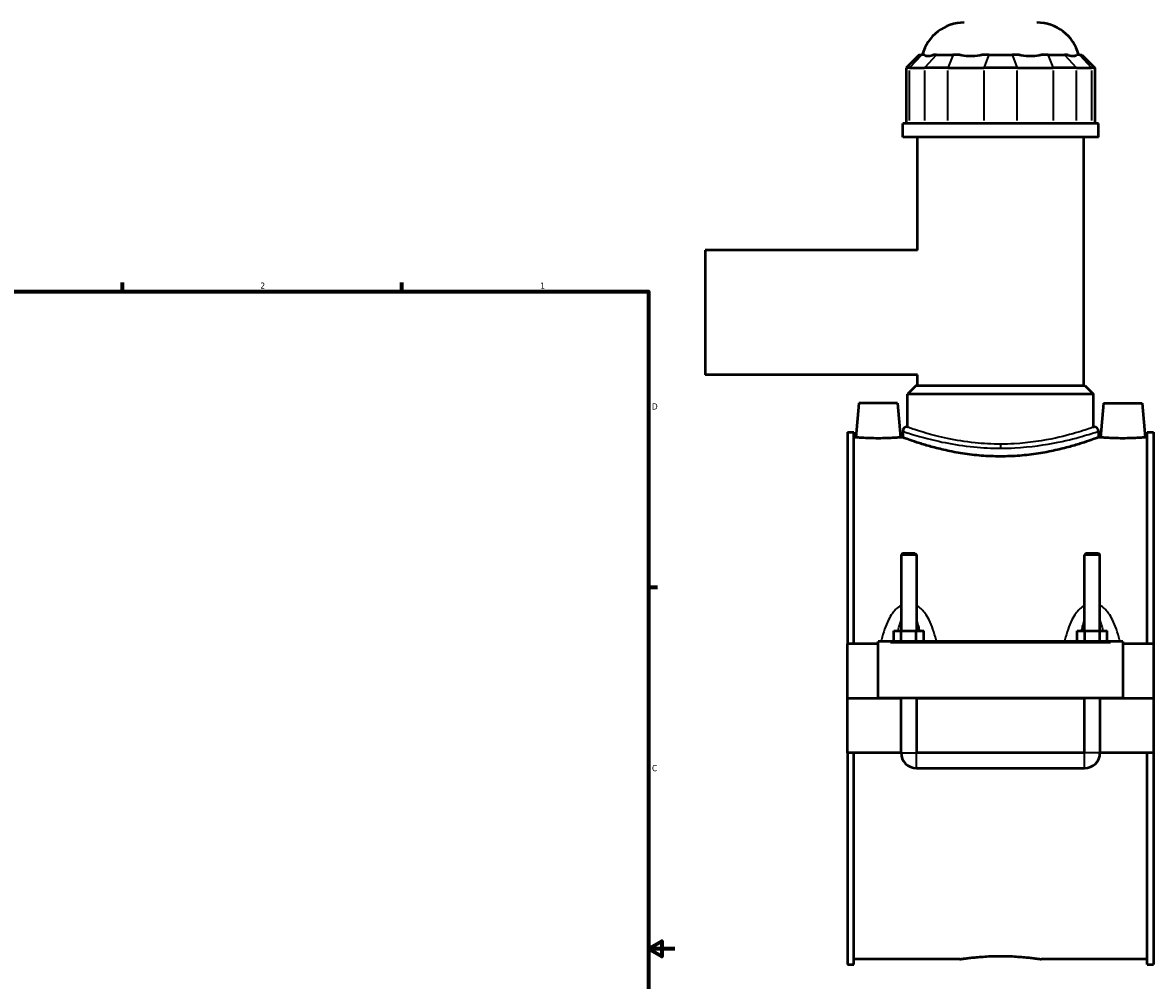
# Model space of a CAD drawing. Header units: inches. Extents: x -1.5 to 49.5, y -2 to 48.7.
# Tile 7 of 8: x 24 to 41.2, y 10.5 to 25.1. Entities that reach past the tile are written whole.
import ezdxf

# ---------------------------------------------------------------- set-up
doc = ezdxf.new("R2010")
doc.units = ezdxf.units.IN
doc.header["$MEASUREMENT"] = 0
for name, color, linetype, lineweight in [('Border (ANSI)', 7, 'Continuous', 70), ('Visible (ANSI)', 7, 'Continuous', 50), ('Visible Narrow (ANSI)', 7, 'Continuous', 35)]:
    doc.layers.add(name, color=color, linetype=linetype, lineweight=lineweight)
doc.styles.add('Note Text (ANSI)', font='tahoma.ttf')

# ---------------------------------------------------------------- blocks, each defined once
blk = doc.blocks.new('Borders Default Border')
at = {"layer": 'Border (ANSI)'}
for p, q in [((25.5, 21), (25.5, 21.134)), ((29.75, 21), (29.75, 21.134)), ((33.5, 16.5), (33.634, 16.5))]:
    blk.add_line(p, q, dxfattribs=at)
at = {"layer": 'Border (ANSI)', "flags": 128}
for points in [[(0.5, 1), (0.5, 21), (33.5, 21), (33.5, 1), (0.5, 1)], [(33.9, 11), (33.5, 11), (33.7, 11.115), (33.7, 10.885), (33.5, 11)]]:
    blk.add_lwpolyline(points, dxfattribs=at)
at = {"layer": 'Border (ANSI)', "color": 5, "true_color": 0x0000ff, "char_height": 0.0945, "attachment_point": 7, "style": 'Note Text (ANSI)'}
for s, insert in [('2', (27.596, 21.04)), ('1', (31.854, 21.04)), ('D', (33.553, 19.203)), ('C', (33.552, 13.701))]:
    blk.add_mtext(s, dxfattribs=dict(at, insert=insert))

msp = doc.modelspace()

# ---------------------------------------------------------------- linework, layer by layer
at = {"layer": 'Visible (ANSI)'}
for p, q in [((37.618, 24.6), (37.419, 24.402)), ((37.618, 24.6), (37.653, 24.6)), ((37.696, 24.6), (37.653, 24.6)), ((37.879, 24.6), (37.836, 24.6)), ((37.879, 24.6), (38.13, 24.6)), ((38.234, 24.6), (38.13, 24.6)), ((38.676, 24.6), (38.571, 24.6)), ((38.676, 24.6), (39.03, 24.6)), ((39.135, 24.6), (39.03, 24.6)), ((39.576, 24.6), (39.472, 24.6)), ((39.576, 24.6), (39.827, 24.6)), ((39.87, 24.6), (39.827, 24.6)), ((40.053, 24.6), (40.01, 24.6)), ((40.053, 24.6), (40.088, 24.6)), ((40.088, 24.6), (40.287, 24.402)), ((37.47, 24.402), (37.419, 24.402)), ((37.419, 24.402), (37.419, 23.555)), ((37.47, 24.402), (37.696, 24.402)), ((38.054, 24.402), (37.696, 24.402)), ((38.054, 24.402), (38.6, 24.402)), ((39.106, 24.402), (38.6, 24.402)), ((39.106, 24.402), (39.652, 24.402)), ((40.01, 24.402), (39.652, 24.402)), ((40.01, 24.402), (40.236, 24.402)), ((40.287, 24.402), (40.236, 24.402)), ((40.287, 24.402), (40.287, 23.555)), ((40.341, 23.555), (37.365, 23.555)), ((37.365, 23.346), (37.365, 23.555)), ((40.341, 23.346), (40.341, 23.555)), ((40.341, 23.346), (37.365, 23.346)), ((37.588, 21.625), (37.588, 23.346)), ((40.118, 19.57), (40.118, 23.346)), ((34.363, 21.625), (34.363, 19.731)), ((37.588, 21.625), (34.363, 21.625)), ((37.588, 19.731), (34.363, 19.731)), ((37.588, 19.57), (37.588, 19.731)), ((37.571, 19.57), (37.439, 19.438)), ((40.267, 19.438), (37.439, 19.438)), ((37.439, 18.938), (37.439, 19.438)), ((37.571, 19.57), (40.134, 19.57)), ((40.134, 19.57), (40.267, 19.438)), ((40.267, 18.938), (40.267, 19.438)), ((36.698, 19.299), (36.652, 18.78)), ((37.288, 19.299), (36.698, 19.299)), ((37.288, 19.299), (37.334, 18.78)), ((40.418, 19.299), (40.372, 18.78)), ((40.418, 19.299), (41.008, 19.299)), ((41.008, 19.299), (41.054, 18.78)), ((37.431, 18.938), (37.439, 18.938)), ((40.267, 18.938), (40.275, 18.938)), ((36.528, 18.859), (36.528, 15.638)), ((36.528, 18.859), (36.621, 18.859)), ((36.621, 15.638), (36.621, 18.859)), ((36.652, 18.78), (36.621, 18.78)), ((37.365, 18.78), (37.334, 18.78)), ((37.365, 18.872), (37.365, 18.78)), ((40.341, 18.872), (40.341, 18.78)), ((40.372, 18.78), (40.341, 18.78)), ((41.085, 18.78), (41.054, 18.78)), ((41.085, 15.638), (41.085, 18.859)), ((41.085, 18.859), (41.178, 18.859)), ((41.178, 18.859), (41.178, 15.638)), ((37.363, 17.018), (37.34, 16.994)), ((37.576, 16.994), (37.34, 16.994)), ((37.34, 16.994), (37.34, 15.835)), ((37.363, 17.018), (37.552, 17.018)), ((37.552, 17.018), (37.576, 16.994)), ((37.576, 16.994), (37.576, 15.835)), ((40.153, 17.018), (40.13, 16.994)), ((40.366, 16.994), (40.13, 16.994)), ((40.13, 15.835), (40.13, 16.994)), ((40.153, 17.018), (40.342, 17.018)), ((40.342, 17.018), (40.366, 16.994)), ((40.366, 15.835), (40.366, 16.994)), ((37.231, 15.677), (37.231, 15.835)), ((37.231, 15.835), (37.344, 15.835)), ((37.344, 15.677), (37.344, 15.835)), ((37.344, 15.835), (37.572, 15.835)), ((37.572, 15.677), (37.572, 15.835)), ((37.572, 15.835), (37.685, 15.835)), ((37.685, 15.677), (37.685, 15.835)), ((40.021, 15.677), (40.021, 15.835)), ((40.021, 15.835), (40.134, 15.835)), ((40.134, 15.677), (40.134, 15.835)), ((40.134, 15.835), (40.362, 15.835)), ((40.362, 15.677), (40.362, 15.835)), ((40.362, 15.835), (40.475, 15.835)), ((40.475, 15.677), (40.475, 15.835)), ((36.993, 15.658), (36.993, 15.677)), ((40.713, 15.677), (36.993, 15.677)), ((36.993, 14.813), (36.993, 15.658)), ((40.713, 15.677), (40.713, 15.658)), ((40.713, 15.658), (40.713, 14.813)), ((36.993, 15.638), (36.528, 15.638)), ((36.528, 14.813), (36.528, 15.638)), ((41.178, 15.638), (40.713, 15.638)), ((41.178, 15.638), (41.178, 14.813)), ((36.528, 14.813), (36.993, 14.813)), ((36.528, 13.984), (36.528, 14.809)), ((37.34, 14.809), (36.528, 14.809)), ((40.713, 14.813), (36.993, 14.813)), ((37.34, 14.813), (37.34, 14.809)), ((37.34, 13.984), (37.34, 14.809)), ((37.576, 14.813), (37.576, 14.809)), ((40.13, 14.809), (37.576, 14.809)), ((37.576, 14.809), (37.576, 13.984)), ((40.13, 14.809), (40.13, 14.813)), ((40.13, 13.984), (40.13, 14.809)), ((40.366, 14.809), (40.366, 14.813)), ((41.178, 14.809), (40.366, 14.809)), ((40.366, 14.809), (40.366, 13.984)), ((40.713, 14.813), (41.178, 14.813)), ((41.178, 14.809), (41.178, 13.984)), ((37.34, 13.984), (36.528, 13.984)), ((36.528, 13.984), (36.528, 10.763)), ((36.621, 10.763), (36.621, 13.984)), ((40.13, 13.984), (37.576, 13.984)), ((41.178, 13.984), (40.366, 13.984)), ((41.085, 10.763), (41.085, 13.984)), ((41.178, 13.984), (41.178, 10.763)), ((37.576, 13.748), (40.13, 13.748)), ((38.236, 10.843), (36.621, 10.843)), ((41.085, 10.843), (39.47, 10.843)), ((36.528, 10.763), (36.621, 10.763)), ((41.085, 10.763), (41.178, 10.763))]:
    msp.add_line(p, q, dxfattribs=at)
for centre, radius, start, end in [((38.301, 24.427), 0.661, 90, 164.7909), ((39.405, 24.427), 0.661, 15.2091, 90), ((37.431, 18.872), 0.0661, 90, 180), ((40.275, 18.872), 0.0661, 0, 90), ((37.576, 13.984), 0.236, 180, 270), ((40.13, 13.984), 0.236, 270, 0)]:
    msp.add_arc(centre, radius, start, end, dxfattribs=at)
for points, knots in [([(37.696, 24.6), (37.698, 24.598), (37.701, 24.596), (37.714, 24.585), (37.73, 24.581), (37.749, 24.581), (37.767, 24.581), (37.79, 24.585), (37.823, 24.596), (37.829, 24.598), (37.836, 24.6)], [-0.4425768, -0.4425768, -0.4425768, -0.4425768, -0.3612, -0.3612, 0, 0, 0, 0.3612, 0.3612, 0.4425768, 0.4425768, 0.4425768, 0.4425768]), ([(38.234, 24.6), (38.243, 24.598), (38.253, 24.596), (38.306, 24.585), (38.352, 24.581), (38.396, 24.581), (38.439, 24.581), (38.489, 24.585), (38.549, 24.596), (38.56, 24.598), (38.571, 24.6)], [-0.4425768, -0.4425768, -0.4425768, -0.4425768, -0.3612, -0.3612, 0, 0, 0, 0.3612, 0.3612, 0.4425768, 0.4425768, 0.4425768, 0.4425768]), ([(39.135, 24.6), (39.146, 24.598), (39.157, 24.596), (39.217, 24.585), (39.267, 24.581), (39.31, 24.581), (39.354, 24.581), (39.4, 24.585), (39.453, 24.596), (39.462, 24.598), (39.472, 24.6)], [-0.4425768, -0.4425768, -0.4425768, -0.4425768, -0.3612, -0.3612, 0, 0, 0, 0.3612, 0.3612, 0.4425768, 0.4425768, 0.4425768, 0.4425768]), ([(39.87, 24.6), (39.876, 24.598), (39.883, 24.596), (39.916, 24.585), (39.939, 24.581), (39.957, 24.581), (39.976, 24.581), (39.992, 24.585), (40.005, 24.596), (40.008, 24.598), (40.01, 24.6)], [-0.4425768, -0.4425768, -0.4425768, -0.4425768, -0.3612, -0.3612, 0, 0, 0, 0.3612, 0.3612, 0.4425768, 0.4425768, 0.4425768, 0.4425768]), ([(36.993, 18.765), (36.95, 18.765), (36.904, 18.766), (36.82, 18.768), (36.782, 18.77), (36.722, 18.774), (36.695, 18.776), (36.661, 18.779), (36.652, 18.78), (36.652, 18.78)], [2.614474, 2.614474, 2.614474, 2.614474, 2.941426, 2.941426, 3.268377, 3.268377, 3.595044, 3.595044, 3.921712, 3.921712, 3.921712, 3.921712]), ([(37.334, 18.78), (37.334, 18.78), (37.325, 18.779), (37.291, 18.776), (37.264, 18.774), (37.204, 18.77), (37.166, 18.768), (37.082, 18.766), (37.036, 18.765), (36.993, 18.765)], [6.536186, 6.536186, 6.536186, 6.536186, 6.862853, 6.862853, 7.189521, 7.189521, 7.516472, 7.516472, 7.843423, 7.843423, 7.843423, 7.843423]), ([(38.853, 18.49), (38.759, 18.49), (38.661, 18.494), (38.468, 18.509), (38.372, 18.52), (38.189, 18.548), (38.102, 18.565), (37.94, 18.601), (37.866, 18.619), (37.735, 18.656), (37.674, 18.674), (37.565, 18.709), (37.517, 18.725), (37.441, 18.751), (37.412, 18.762), (37.374, 18.776), (37.365, 18.78), (37.365, 18.78)], [0, 0, 0, 0, 0.719902, 0.719902, 1.439803, 1.439803, 2.159705, 2.159705, 2.879606, 2.879606, 3.598957, 3.598957, 4.318307, 4.318307, 5.037657, 5.037657, 5.757008, 5.757008, 5.757008, 5.757008]), ([(40.341, 18.78), (40.341, 18.78), (40.332, 18.776), (40.294, 18.762), (40.265, 18.751), (40.189, 18.725), (40.141, 18.709), (40.032, 18.674), (39.971, 18.656), (39.84, 18.619), (39.766, 18.601), (39.604, 18.565), (39.517, 18.548), (39.334, 18.52), (39.238, 18.509), (39.045, 18.494), (38.947, 18.49), (38.853, 18.49)], [17.271023, 17.271023, 17.271023, 17.271023, 17.990374, 17.990374, 18.709724, 18.709724, 19.429074, 19.429074, 20.148425, 20.148425, 20.868326, 20.868326, 21.588228, 21.588228, 22.30813, 22.30813, 23.028031, 23.028031, 23.028031, 23.028031]), ([(40.713, 18.765), (40.67, 18.765), (40.624, 18.766), (40.54, 18.768), (40.502, 18.77), (40.442, 18.774), (40.415, 18.776), (40.381, 18.779), (40.372, 18.78), (40.372, 18.78)], [0, 0, 0, 0, 0.326951, 0.326951, 0.653903, 0.653903, 0.98057, 0.98057, 1.307237, 1.307237, 1.307237, 1.307237]), ([(41.054, 18.78), (41.054, 18.78), (41.045, 18.779), (41.011, 18.776), (40.984, 18.774), (40.924, 18.77), (40.886, 18.768), (40.802, 18.766), (40.756, 18.765), (40.713, 18.765)], [3.921712, 3.921712, 3.921712, 3.921712, 4.248379, 4.248379, 4.575046, 4.575046, 4.901997, 4.901997, 5.228949, 5.228949, 5.228949, 5.228949]), ([(38.236, 10.843), (38.236, 10.843), (38.239, 10.843), (38.255, 10.846), (38.267, 10.847), (38.298, 10.852), (38.318, 10.855), (38.363, 10.86), (38.389, 10.864), (38.444, 10.87), (38.475, 10.873), (38.542, 10.879), (38.579, 10.881), (38.655, 10.886), (38.694, 10.888), (38.774, 10.89), (38.814, 10.891), (38.853, 10.891)], [7.100137, 7.100137, 7.100137, 7.100137, 7.395974, 7.395974, 7.69181, 7.69181, 7.987646, 7.987646, 8.283482, 8.283482, 8.579324, 8.579324, 8.875166, 8.875166, 9.171008, 9.171008, 9.46685, 9.46685, 9.46685, 9.46685]), ([(38.853, 10.891), (38.892, 10.891), (38.932, 10.89), (39.012, 10.888), (39.051, 10.886), (39.127, 10.881), (39.164, 10.879), (39.231, 10.873), (39.262, 10.87), (39.317, 10.864), (39.343, 10.86), (39.388, 10.855), (39.407, 10.852), (39.439, 10.847), (39.451, 10.846), (39.467, 10.843), (39.47, 10.843), (39.47, 10.843)], [0, 0, 0, 0, 0.295842, 0.295842, 0.591684, 0.591684, 0.887526, 0.887526, 1.183368, 1.183368, 1.479204, 1.479204, 1.77504, 1.77504, 2.070876, 2.070876, 2.366712, 2.366712, 2.366712, 2.366712])]:
    msp.add_open_spline(points, degree=3, knots=knots, dxfattribs=at)
at = {"layer": 'Visible Narrow (ANSI)'}
for p, q in [((37.644, 24.59), (37.479, 24.412)), ((37.87, 24.59), (37.705, 24.412)), ((38.126, 24.59), (38.058, 24.412)), ((38.672, 24.59), (38.604, 24.412)), ((39.034, 24.59), (39.102, 24.412)), ((39.58, 24.59), (39.648, 24.412)), ((39.836, 24.59), (40.001, 24.412)), ((40.062, 24.59), (40.227, 24.412)), ((37.47, 23.597), (37.47, 24.359)), ((37.696, 24.359), (37.696, 23.597)), ((38.054, 23.597), (38.054, 24.359)), ((38.6, 24.359), (38.6, 23.597)), ((39.106, 23.597), (39.106, 24.359)), ((39.652, 24.359), (39.652, 23.597)), ((40.01, 23.597), (40.01, 24.359)), ((40.236, 24.359), (40.236, 23.597)), ((38.853, 18.675), (38.853, 18.619)), ((37.179, 15.658), (40.527, 15.658)), ((37.341, 13.984), (37.575, 13.984)), ((37.576, 13.75), (37.576, 13.983)), ((40.13, 13.75), (40.13, 13.983)), ((40.365, 13.984), (40.131, 13.984))]:
    msp.add_line(p, q, dxfattribs=at)
for points, knots in [([(38.853, 18.677), (38.722, 18.677), (38.591, 18.684), (38.316, 18.712), (38.175, 18.736), (37.921, 18.789), (37.808, 18.819), (37.607, 18.878), (37.526, 18.905), (37.447, 18.932), (37.431, 18.938), (37.431, 18.938)], [11.504081, 11.504081, 11.504081, 11.504081, 12.508458, 12.508458, 13.701281, 13.701281, 14.903704, 14.903704, 16.305537, 16.305537, 17.256123, 17.256123, 17.256123, 17.256123]), ([(40.275, 18.938), (40.275, 18.938), (40.269, 18.936), (40.228, 18.922), (40.166, 18.9), (39.976, 18.841), (39.845, 18.803), (39.506, 18.729), (39.288, 18.695), (38.992, 18.679), (38.922, 18.677), (38.853, 18.677)], [28.760193, 28.760193, 28.760193, 28.760193, 29.341538, 29.341538, 30.722246, 30.722246, 32.212701, 32.212701, 33.979954, 33.979954, 34.512244, 34.512244, 34.512244, 34.512244]), ([(37.365, 18.872), (37.365, 18.872), (37.382, 18.866), (37.465, 18.84), (37.549, 18.812), (37.76, 18.755), (37.878, 18.726), (38.144, 18.673), (38.291, 18.65), (38.579, 18.622), (38.716, 18.615), (38.853, 18.615)], [-17.256123, -17.256123, -17.256123, -17.256123, -16.305537, -16.305537, -14.903704, -14.903704, -13.701281, -13.701281, -12.508458, -12.508458, -11.504081, -11.504081, -11.504081, -11.504081]), ([(38.853, 18.615), (38.926, 18.615), (38.998, 18.617), (39.309, 18.633), (39.536, 18.666), (39.891, 18.739), (40.028, 18.776), (40.227, 18.834), (40.292, 18.856), (40.335, 18.87), (40.341, 18.872), (40.341, 18.872)], [-34.512244, -34.512244, -34.512244, -34.512244, -33.979954, -33.979954, -32.212701, -32.212701, -30.722246, -30.722246, -29.341538, -29.341538, -28.760193, -28.760193, -28.760193, -28.760193]), ([(37.34, 16.225), (37.333, 16.221), (37.327, 16.218), (37.298, 16.199), (37.277, 16.181), (37.24, 16.144), (37.224, 16.124), (37.186, 16.072), (37.167, 16.039), (37.126, 15.96), (37.107, 15.913), (37.071, 15.811), (37.056, 15.756), (37.041, 15.692), (37.039, 15.685), (37.037, 15.677)], [-2.361291, -2.361291, -2.361291, -2.361291, -2.303786, -2.303786, -2.099015, -2.099015, -1.908403, -1.908403, -1.622812, -1.622812, -1.251543, -1.251543, -0.835598, -0.835598, -0.781259, -0.781259, -0.781259, -0.781259]), ([(37.879, 15.677), (37.877, 15.685), (37.875, 15.692), (37.86, 15.756), (37.844, 15.811), (37.809, 15.913), (37.79, 15.96), (37.749, 16.039), (37.73, 16.072), (37.692, 16.124), (37.676, 16.144), (37.639, 16.181), (37.618, 16.199), (37.589, 16.218), (37.583, 16.221), (37.576, 16.225)], [-4.568337, -4.568337, -4.568337, -4.568337, -4.513998, -4.513998, -4.098053, -4.098053, -3.726784, -3.726784, -3.441193, -3.441193, -3.250581, -3.250581, -3.04581, -3.04581, -2.988305, -2.988305, -2.988305, -2.988305]), ([(40.13, 16.225), (40.123, 16.221), (40.117, 16.218), (40.088, 16.199), (40.067, 16.181), (40.03, 16.144), (40.014, 16.124), (39.976, 16.072), (39.957, 16.039), (39.916, 15.96), (39.897, 15.913), (39.861, 15.811), (39.846, 15.756), (39.831, 15.692), (39.829, 15.685), (39.827, 15.677)], [-2.36167, -2.36167, -2.36167, -2.36167, -2.304165, -2.304165, -2.099394, -2.099394, -1.908781, -1.908781, -1.623189, -1.623189, -1.251919, -1.251919, -0.83598, -0.83598, -0.781638, -0.781638, -0.781638, -0.781638]), ([(40.669, 15.677), (40.667, 15.685), (40.665, 15.692), (40.65, 15.756), (40.634, 15.811), (40.599, 15.913), (40.58, 15.96), (40.539, 16.039), (40.52, 16.072), (40.482, 16.124), (40.466, 16.144), (40.429, 16.181), (40.408, 16.199), (40.379, 16.218), (40.373, 16.221), (40.366, 16.225)], [-4.568716, -4.568716, -4.568716, -4.568716, -4.514375, -4.514375, -4.098435, -4.098435, -3.727166, -3.727166, -3.441574, -3.441574, -3.250961, -3.250961, -3.04619, -3.04619, -2.988684, -2.988684, -2.988684, -2.988684]), ([(37.296, 15.835), (37.301, 15.859), (37.306, 15.882), (37.32, 15.936), (37.329, 15.966), (37.34, 15.994)], [1.4153044, 1.4153044, 1.4153044, 1.4153044, 1.6228116, 1.6228116, 1.9034282, 1.9034282, 1.9034282, 1.9034282]), ([(37.576, 15.994), (37.586, 15.966), (37.596, 15.936), (37.61, 15.882), (37.615, 15.859), (37.62, 15.835)], [3.4461679, 3.4461679, 3.4461679, 3.4461679, 3.7267844, 3.7267844, 3.9342916, 3.9342916, 3.9342916, 3.9342916]), ([(40.086, 15.835), (40.091, 15.859), (40.096, 15.882), (40.11, 15.936), (40.119, 15.966), (40.13, 15.994)], [1.4156837, 1.4156837, 1.4156837, 1.4156837, 1.6231887, 1.6231887, 1.9038075, 1.9038075, 1.9038075, 1.9038075]), ([(40.366, 15.994), (40.376, 15.966), (40.386, 15.936), (40.4, 15.882), (40.405, 15.859), (40.41, 15.835)], [3.4465472, 3.4465472, 3.4465472, 3.4465472, 3.7271659, 3.7271659, 3.9346709, 3.9346709, 3.9346709, 3.9346709])]:
    msp.add_open_spline(points, degree=3, knots=knots, dxfattribs=at)

# ---------------------------------------------------------------- block references
msp.add_blockref('Borders Default Border', (0, 0))

doc.saveas('drawing.dxf')
